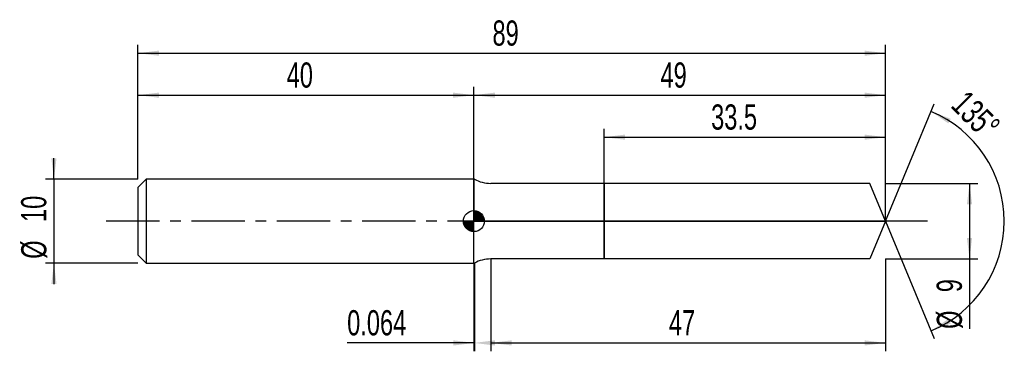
# Model space of a CAD drawing. Extents: x -14 to 103, y -16 to 24.
import ezdxf
from ezdxf.enums import TextEntityAlignment as Align

# ---------------------------------------------------------------- set-up
doc = ezdxf.new("R2010")
doc.units = 0
doc.linetypes.add('CENTER', pattern=[10.16, 6.35, -1.27, 1.27, -1.27])
doc.layers.get('0').update_dxf_attribs({"linetype": 'CONTINUOUS'})
for name, color, linetype in [('1', 4, 'CONTINUOUS'), ('2', 7, 'CONTINUOUS'), ('4', 2, 'CENTER'), ('CUT', 1, 'CONTINUOUS'), ('NOCUT', 7, 'CONTINUOUS'), ('SK1', 4, 'CONTINUOUS'), ('SK2', 7, 'CONTINUOUS'), ('SK4', 2, 'CENTER')]:
    doc.layers.add(name, color=color, linetype=linetype)
doc.dimstyles.new('SLDDIMSTYLE0', dxfattribs={"dimtxt": 3, "dimasz": 2.5, "dimexe": 0, "dimexo": 0.0625, "dimgap": 0.75, "dimtad": 1, "dimrnd": 1e-09, "dimzin": 12, "dimsah": 1, "dimcen": 0.09, "dimazin": 3, "dimtfac": 1, "dimtofl": 0, "dimtmove": 0, "dimatfit": 3})
doc.dimstyles.new('SLDDIMSTYLE1', dxfattribs={"dimtxt": 3, "dimasz": 2.5, "dimexe": 0, "dimexo": 0.0625, "dimgap": 0.75, "dimtad": 1, "dimrnd": 1e-09, "dimsah": 1, "dimcen": 0.09, "dimazin": 3, "dimtfac": 1, "dimtofl": 0, "dimtmove": 0, "dimatfit": 3})
doc.dimstyles.new('SLDDIMSTYLE2', dxfattribs={"dimtxt": 3, "dimasz": 2.5, "dimexe": 0, "dimexo": 0.0625, "dimgap": 0.75, "dimtad": 1, "dimzin": 12, "dimsah": 1, "dimcen": 0.09, "dimazin": 3, "dimtfac": 1, "dimtofl": 0, "dimtmove": 0, "dimatfit": 3})
doc.dimstyles.new('SLDDIMSTYLE3', dxfattribs={"dimtxt": 3, "dimasz": 2.5, "dimexe": 0, "dimexo": 0.0625, "dimgap": 0.75, "dimtad": 1, "dimrnd": 1e-09, "dimzin": 12, "dimsah": 1, "dimcen": 0.09, "dimazin": 3, "dimtfac": 1, "dimtmove": 0, "dimatfit": 3})

# ---------------------------------------------------------------- blocks, each defined once
blk = doc.blocks.new('_D')
at = {"layer": '2'}
for p, q in [((42, -4.5), (42, -15.5)), ((89, -4.5), (89, -15.5)), ((42, -14.5), (89, -14.5))]:
    blk.add_line(p, q, dxfattribs=at)
for points in [[(42, -14.5), (44.5, -14.81), (44.5, -14.19)], [(89, -14.5), (86.5, -14.19), (86.5, -14.81)]]:
    blk.add_solid(points, dxfattribs=at)
at = {"layer": '2', "width": 0.7}
blk.add_text('47', height=3, dxfattribs=at).set_placement((63.21, -14.5), align=Align.BOTTOM_LEFT)
blk = doc.blocks.new('_D_1')
at = {"layer": '2'}
for p, q in [((89, 4.5), (100, 4.5)), ((99, 4.5), (99, -4.5)), ((89, -4.5), (100, -4.5)), ((99, -4.5), (99, -12.83))]:
    blk.add_line(p, q, dxfattribs=at)
for points in [[(99, 4.5), (98.69, 2), (99.31, 2)], [(99, -4.5), (99.31, -2), (98.69, -2)]]:
    blk.add_solid(points, dxfattribs=at)
at = {"layer": '2', "width": 0.7}
for s, p in [('9', (98.99, -8.46)), ('%%c', (99, -12.83))]:
    blk.add_text(s, height=3, rotation=90, dxfattribs=at).set_placement(p, align=Align.BOTTOM_LEFT)
blk = doc.blocks.new('_D_2')
at = {"layer": '2'}
for p, q in [((40, -5), (40, -15.5)), ((40.06, -5), (40.06, -15.5)), ((40, -14.5), (24.91, -14.5)), ((40.06, -14.5), (40, -14.5))]:
    blk.add_line(p, q, dxfattribs=at)
for points in [[(40.06, -14.5), (37.56, -14.19), (37.56, -14.81)], [(40, -14.5), (42.5, -14.81), (42.5, -14.19)]]:
    blk.add_solid(points, dxfattribs=at)
at = {"layer": '2', "width": 0.7}
blk.add_text('0.064', height=3, dxfattribs=at).set_placement((24.91, -14.5), align=Align.BOTTOM_LEFT)
blk = doc.blocks.new('_D_3')
at = {"layer": '2'}
for p, q in [((55.5, 4.5), (55.5, 11)), ((89, 4.5), (89, 11)), ((55.5, 10), (89, 10))]:
    blk.add_line(p, q, dxfattribs=at)
for points in [[(55.5, 10), (58, 9.69), (58, 10.31)], [(89, 10), (86.5, 10.31), (86.5, 9.69)]]:
    blk.add_solid(points, dxfattribs=at)
at = {"layer": '2', "width": 0.7}
blk.add_text('33.5', height=3, dxfattribs=at).set_placement((68.24, 10), align=Align.BOTTOM_LEFT)
blk = doc.blocks.new('_D_4')
at = {"layer": '2'}
for q in [(94.79, 13.99), (94.79, -13.99)]:
    blk.add_line((89, 0), q, dxfattribs=at)
blk.add_arc((89, 0), 14.14, 292.4896, 67.5104, dxfattribs=at)
for points in [[(94.41, 13.07), (96.48, 11.64), (96.77, 12.19)], [(94.41, -13.07), (96.77, -12.19), (96.48, -11.64)]]:
    blk.add_solid(points, dxfattribs=at)
at = {"layer": '2', "width": 0.7}
blk.add_text('135°', height=3, rotation=-45, dxfattribs=at).set_placement((95.99, 13.01), align=Align.BOTTOM_LEFT)
blk = doc.blocks.new('_D_5')
at = {"layer": 'SK2'}
for p, q in [((0, 5), (0, 21)), ((0, 20), (89, 20)), ((89, 5), (89, 21))]:
    blk.add_line(p, q, dxfattribs=at)
for points in [[(0, 20), (2.5, 19.69), (2.5, 20.31)], [(89, 20), (86.5, 20.31), (86.5, 19.69)]]:
    blk.add_solid(points, dxfattribs=at)
at = {"layer": 'SK2', "width": 0.7}
blk.add_text('89', height=3, dxfattribs=at).set_placement((42.21, 20), align=Align.BOTTOM_LEFT)
blk = doc.blocks.new('_D_6')
at = {"layer": 'SK2'}
for p, q in [((0, 5), (0, 16)), ((40, 5), (40, 16)), ((0, 15), (40, 15))]:
    blk.add_line(p, q, dxfattribs=at)
for points in [[(0, 15), (2.5, 14.69), (2.5, 15.31)], [(40, 15), (37.5, 15.31), (37.5, 14.69)]]:
    blk.add_solid(points, dxfattribs=at)
at = {"layer": 'SK2', "width": 0.7}
blk.add_text('40', height=3, dxfattribs=at).set_placement((17.71, 15), align=Align.BOTTOM_LEFT)
blk = doc.blocks.new('_D_7')
at = {"layer": 'SK2'}
for p, q in [((40, 0), (40, 16)), ((89, 0), (89, 16)), ((40, 15), (89, 15))]:
    blk.add_line(p, q, dxfattribs=at)
for points in [[(40, 15), (42.5, 14.69), (42.5, 15.31)], [(89, 15), (86.5, 15.31), (86.5, 14.69)]]:
    blk.add_solid(points, dxfattribs=at)
at = {"layer": 'SK2', "width": 0.7}
blk.add_text('49', height=3, dxfattribs=at).set_placement((62.21, 15), align=Align.BOTTOM_LEFT)
blk = doc.blocks.new('_D_8')
at = {"layer": 'SK2'}
for p, q in [((-10, 5), (-10, 7.5)), ((0, 5), (-11, 5)), ((-10, 5), (-10, -5)), ((0, -5), (-11, -5)), ((-10, -5), (-10, -7.5))]:
    blk.add_line(p, q, dxfattribs=at)
for points in [[(-10, 5), (-9.69, 7.5), (-10.31, 7.5)], [(-10, -5), (-10.31, -7.5), (-9.69, -7.5)]]:
    blk.add_solid(points, dxfattribs=at)
at = {"layer": 'SK2', "width": 0.7}
for s, p in [('10', (-10.01, -0.1)), ('%%c', (-10, -4.48))]:
    blk.add_text(s, height=3, rotation=90, dxfattribs=at).set_placement(p, align=Align.BOTTOM_LEFT)
blk = doc.blocks.new('*U11')
at = {"color": 0, "linetype": 'CONTINUOUS'}
for points in [[(0, 0), (0, 1.25), (0.24, 0)], [(0.24, 0), (0, 1.25), (0.24, 1.23)], [(0.24, 0), (0.24, 1.23), (0.48, 0)], [(0.48, 0), (0.24, 1.23), (0.48, 1.15)], [(0.48, 0), (0.48, 1.15), (0.69, 0)], [(0.69, 0), (0.48, 1.15), (0.69, 1.04)], [(0.69, 0), (0.69, 1.04), (0.88, 0)], [(0.88, 0), (0.69, 1.04), (0.88, 0.88)], [(0.88, 0), (0.88, 0.88), (1.04, 0)], [(1.04, 0), (0.88, 0.88), (1.04, 0.69)], [(1.04, 0), (1.04, 0.69), (1.15, 0)], [(1.15, 0), (1.04, 0.69), (1.15, 0.48)], [(1.15, 0), (1.15, 0.48), (1.23, 0)], [(1.23, 0), (1.15, 0.48), (1.23, 0.24)], [(1.23, 0), (1.23, 0.24), (1.25, 0)]]:
    blk.add_solid(points, dxfattribs=at)
blk = doc.blocks.new('*U12')
at = {"color": 0, "linetype": 'CONTINUOUS'}
for points in [[(-1.23, -0.22), (-1.25, 0), (-1.23, 0)], [(-1.23, -0.22), (-1.23, 0), (-1.17, -0.43)], [(-1.17, -0.43), (-1.23, 0), (-1.17, 0)], [(-1.17, -0.43), (-1.17, 0), (-1.08, -0.62)], [(-1.08, -0.62), (-1.17, 0), (-1.08, 0)], [(-1.08, -0.62), (-1.08, 0), (-0.96, -0.8)], [(-0.96, -0.8), (-1.08, 0), (-0.96, 0)], [(-0.96, -0.8), (-0.96, 0), (-0.8, -0.96)], [(-0.8, -0.96), (-0.96, 0), (-0.8, 0)], [(-0.8, -0.96), (-0.8, 0), (-0.62, -1.08)], [(-0.62, -1.08), (-0.8, 0), (-0.62, 0)], [(-0.62, -1.08), (-0.62, 0), (-0.43, -1.17)], [(-0.43, -1.17), (-0.62, 0), (-0.43, 0)], [(-0.43, -1.17), (-0.43, 0), (-0.22, -1.23)], [(-0.22, -1.23), (-0.43, 0), (-0.22, 0)], [(-0.22, -1.23), (-0.22, 0), (0, -1.25)], [(0, -1.25), (-0.22, 0), (0, 0)]]:
    blk.add_solid(points, dxfattribs=at)
blk = doc.blocks.new('SW_DOWELSYMBOL_0')
at = {"layer": 'SK1', "color": 0}
blk.add_circle((0, 0), 1.25, dxfattribs=at)
at = {"color": 0, "linetype": 'CONTINUOUS'}
for name in ['*U11', '*U12']:
    blk.add_blockref(name, (0, 0), dxfattribs=at)

msp = doc.modelspace()

# ---------------------------------------------------------------- linework, layer by layer
at = {"layer": '1'}
for p, q in [((40.064, 5), (40, 5)), ((40, 5), (40, 0)), ((55.5, 4.5), (42, 4.5)), ((87.137, 4.5), (55.5, 4.5)), ((55.5, 4.5), (55.5, 0)), ((55.5, 0), (55.5, 4.5)), ((89, 0), (87.137, 4.5)), ((40, -5), (40, 0)), ((55.5, -4.5), (55.5, 0)), ((55.5, 0), (55.5, -4.5)), ((89, 0), (87.137, -4.5)), ((55.5, -4.5), (42, -4.5)), ((87.137, -4.5), (55.5, -4.5)), ((40.064, -5), (40, -5))]:
    msp.add_line(p, q, dxfattribs=at)
for centre, start, end in [((42, 8.5), 241.04498, 270), ((42, -8.5), 90, 118.95502)]:
    msp.add_arc(centre, 4, start, end, dxfattribs=at)
at = {"layer": '4'}
msp.add_line((89, 0), (40, 0), dxfattribs=at)
at = {"layer": 'CUT'}
for p, q in [((87.137, 4.5), (55.5, 4.5)), ((55.5, 4.5), (55.5, 0)), ((89, 0), (87.137, 4.5)), ((55.5, 0), (89, 0))]:
    msp.add_line(p, q, dxfattribs=at)
at = {"layer": 'NOCUT'}
for p, q in [((40.064, 5), (40, 5)), ((40, 5), (40, 0)), ((55.5, 4.5), (42, 4.5)), ((55.5, 0), (55.5, 4.5)), ((40, 0), (55.5, 0))]:
    msp.add_line(p, q, dxfattribs=at)
msp.add_arc((42, 8.5), 4, 241.04498, 270, dxfattribs=at)
at = {"layer": 'SK1'}
for p, q in [((1, 5), (0, 4)), ((40, 5), (1, 5)), ((1, 5), (1, -5)), ((0, 4), (0, 0)), ((0, 0), (0, -4)), ((0, -4), (1, -5)), ((1, -5), (40, -5))]:
    msp.add_line(p, q, dxfattribs=at)
msp.add_circle((40, 0), 1.25, dxfattribs=at)
at = {"layer": 'SK4'}
msp.add_line((94, 0), (-5, 0), dxfattribs=at)

# ---------------------------------------------------------------- block references
at = {"layer": 'SK1'}
msp.add_blockref('SW_DOWELSYMBOL_0', (40, 0), dxfattribs=at)

# ---------------------------------------------------------------- texts
at = {"layer": 'SK2', "width": 0.7}
msp.add_text('AP1', height=0.05, dxfattribs=at).set_placement((40, -0.018), align=Align.BOTTOM_LEFT)

# ---------------------------------------------------------------- dimensions: what is measured, and where the dimension line sits
at = {"layer": '2'}
dim = msp.add_angular_dim_2l(base=(103.142, 0), line1=((89, 0), (87.137, 4.5)), line2=((87.137, -4.5), (89, 0)), dimstyle='SLDDIMSTYLE2', dxfattribs=at)
dim.commit()
dim.dimension.update_dxf_attribs({"geometry": '_D_4', "text_midpoint": (99, 10), "dimtype": 162})
for base, p1, p2, dimstyle, picture, middle in [((89, 10), (55.5, 4.5), (89, 4.5), 'SLDDIMSTYLE0', '_D_3', (72.25, 10)), ((89, -14.5), (42, -4.5), (89, -4.5), 'SLDDIMSTYLE0', '_D', (65.5, -14.5)), ((40, -14.5), (40.064, -5), (40, -5), 'SLDDIMSTYLE1', '_D_2', (30.064, -14.5))]:
    dim = msp.add_linear_dim(base=base, p1=p1, p2=p2, dimstyle=dimstyle, dxfattribs=at)
    dim.commit()
    dim.dimension.update_dxf_attribs({"geometry": picture, "text_midpoint": middle, "dimtype": 160})
dim = msp.add_linear_dim(base=(99, -4.5), p1=(89, 4.5), p2=(89, -4.5), angle=90, text='%%c<>', dimstyle='SLDDIMSTYLE0', dxfattribs=at)
dim.commit()
dim.dimension.update_dxf_attribs({"geometry": '_D_1', "text_midpoint": (99, -9.5), "dimtype": 160})
at = {"layer": 'SK2'}
for base, p1, p2, picture, middle in [((89, 20), (0, 5), (89, 5), '_D_5', (44.5, 20)), ((40, 15), (0, 5), (40, 5), '_D_6', (20, 15)), ((89, 15), (40, 0), (89, 0), '_D_7', (64.5, 15))]:
    dim = msp.add_linear_dim(base=base, p1=p1, p2=p2, dimstyle='SLDDIMSTYLE0', dxfattribs=at)
    dim.commit()
    dim.dimension.update_dxf_attribs({"geometry": picture, "text_midpoint": middle, "dimtype": 160})
dim = msp.add_linear_dim(base=(-10, -5), p1=(0, 5), p2=(0, -5), angle=90, text='%%c<>', dimstyle='SLDDIMSTYLE3', dxfattribs=at)
dim.commit()
dim.dimension.update_dxf_attribs({"geometry": '_D_8', "text_midpoint": (-10, 0), "dimtype": 160})

doc.saveas('drawing.dxf')
